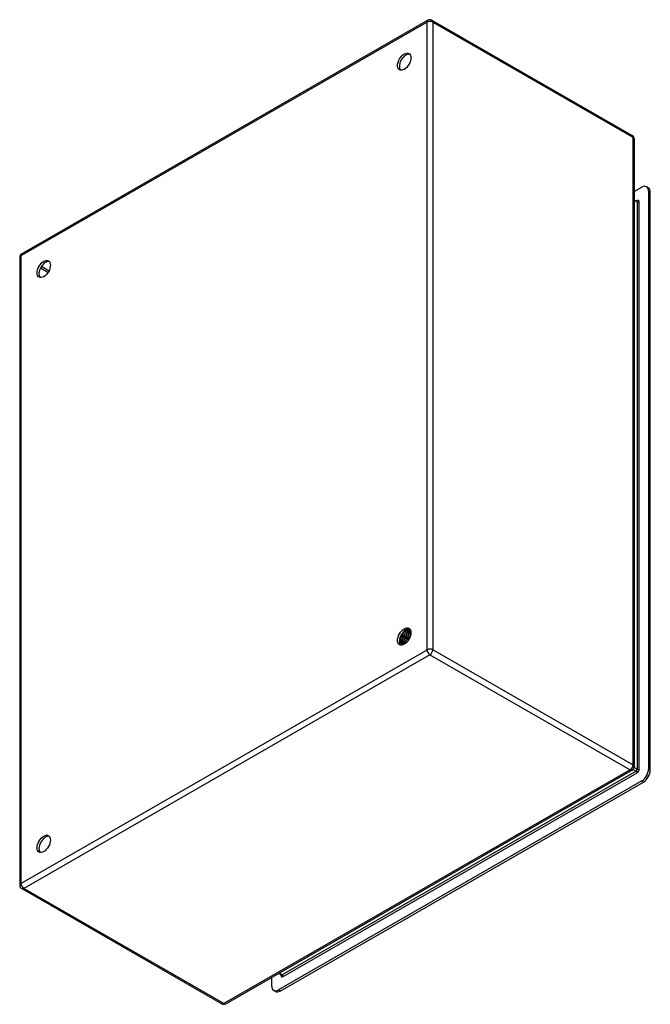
# Model space of a CAD drawing. Header units: inches. Extents: x 71.3 to 84.3, y 23.1 to 43.5.
import ezdxf

# ---------------------------------------------------------------- set-up
doc = ezdxf.new("R2010")
doc.units = ezdxf.units.IN
doc.header["$MEASUREMENT"] = 0
doc.layers.add('Visible Edges(ANSI)', color=7, linetype='Continuous', lineweight=25)
doc.layers.add('Visible Tangent Edges(ANSI)', color=7, linetype='Continuous', lineweight=25)

msp = doc.modelspace()

# ---------------------------------------------------------------- linework, layer by layer
at = {"layer": 'Visible Edges(ANSI)'}
for p, q in [((79.716, 43.442), (71.35, 38.624)), ((79.8, 43.442), (83.924, 41.067)), ((83.966, 40.994), (83.966, 28.051)), ((84.256, 39.986), (84.219, 40.008)), ((83.966, 39.909), (84.121, 39.998)), ((84.26, 39.917), (84.26, 27.995)), ((84.297, 27.974), (84.297, 39.896)), ((83.966, 39.741), (84.018, 39.711)), ((71.308, 38.551), (71.308, 25.608)), ((79.276, 30.868), (79.278, 30.867)), ((79.319, 30.864), (79.316, 30.865)), ((79.161, 30.661), (79.145, 30.651)), ((79.172, 30.731), (79.169, 30.733)), ((79.185, 30.759), (79.188, 30.758)), ((79.209, 30.715), (79.206, 30.717)), ((79.222, 30.744), (79.225, 30.742)), ((79.247, 30.7), (79.244, 30.701)), ((79.25, 30.86), (79.249, 30.86)), ((79.251, 30.843), (79.251, 30.825)), ((79.259, 30.728), (79.262, 30.727)), ((79.284, 30.684), (79.281, 30.685)), ((79.284, 30.844), (79.282, 30.845)), ((79.286, 30.823), (79.286, 30.805)), ((79.296, 30.713), (79.299, 30.712)), ((79.309, 30.852), (79.312, 30.85)), ((79.318, 30.828), (79.316, 30.829)), ((79.321, 30.669), (79.319, 30.669)), ((79.321, 30.803), (79.321, 30.785)), ((79.333, 30.697), (79.336, 30.696)), ((79.343, 30.835), (79.345, 30.834)), ((79.353, 30.812), (79.35, 30.813)), ((79.353, 30.844), (79.351, 30.845)), ((79.355, 30.783), (79.355, 30.765)), ((79.144, 30.618), (79.141, 30.62)), ((79.146, 30.604), (79.143, 30.606)), ((79.161, 30.625), (79.164, 30.624)), ((79.181, 30.584), (79.178, 30.586)), ((79.195, 30.64), (79.179, 30.631)), ((79.182, 30.599), (79.179, 30.6)), ((79.199, 30.607), (79.202, 30.605)), ((79.23, 30.62), (79.214, 30.611)), ((79.22, 30.579), (79.217, 30.581)), ((79.237, 30.588), (79.24, 30.587)), ((79.249, 30.588), (79.246, 30.589)), ((79.263, 30.599), (79.249, 30.591)), ((79.261, 30.598), (79.261, 30.598)), ((83.924, 27.978), (75.557, 23.16)), ((84.121, 27.754), (76.637, 23.445)), ((76.675, 23.423), (84.158, 27.733)), ((71.35, 25.535), (75.473, 23.16)), ((76.646, 23.787), (76.696, 23.758)), ((76.498, 23.526), (76.498, 23.702)), ((76.577, 23.414), (76.539, 23.435))]:
    msp.add_line(p, q, dxfattribs=at)
at = {"layer": 'Visible Edges(ANSI)', "flags": 128}
for points in [[(84.023, 39.71), (84.021, 39.71), (84.018, 39.711)], [(79.256, 30.865), (79.257, 30.865), (79.258, 30.865), (79.258, 30.866), (79.259, 30.866), (79.26, 30.866), (79.261, 30.866), (79.262, 30.866), (79.263, 30.866), (79.263, 30.866), (79.264, 30.866), (79.265, 30.867), (79.266, 30.867), (79.267, 30.867), (79.268, 30.867), (79.268, 30.867), (79.269, 30.867), (79.27, 30.867), (79.271, 30.868), (79.272, 30.868), (79.272, 30.868), (79.273, 30.868), (79.274, 30.868), (79.275, 30.868), (79.276, 30.868)], [(79.273, 30.875), (79.273, 30.875), (79.273, 30.875), (79.273, 30.874), (79.273, 30.874), (79.274, 30.874), (79.274, 30.873), (79.274, 30.873), (79.274, 30.873), (79.274, 30.873), (79.274, 30.872), (79.274, 30.872), (79.274, 30.872), (79.275, 30.871), (79.275, 30.871), (79.275, 30.871), (79.275, 30.871), (79.275, 30.87), (79.275, 30.87), (79.275, 30.87), (79.275, 30.87), (79.275, 30.869), (79.276, 30.869), (79.276, 30.869), (79.276, 30.868)], [(79.278, 30.867), (79.278, 30.867), (79.278, 30.868), (79.278, 30.868), (79.278, 30.869), (79.278, 30.869), (79.278, 30.869), (79.277, 30.87), (79.277, 30.87), (79.277, 30.87), (79.277, 30.871), (79.277, 30.871), (79.277, 30.872), (79.276, 30.872), (79.276, 30.872), (79.276, 30.873), (79.276, 30.873), (79.276, 30.873), (79.276, 30.874), (79.275, 30.874), (79.275, 30.874), (79.275, 30.875), (79.275, 30.875), (79.275, 30.876), (79.275, 30.876)], [(79.278, 30.867), (79.278, 30.866), (79.278, 30.865), (79.278, 30.864), (79.278, 30.864), (79.278, 30.863), (79.278, 30.862), (79.278, 30.861), (79.278, 30.86), (79.278, 30.859), (79.278, 30.858), (79.278, 30.858), (79.278, 30.857), (79.278, 30.856), (79.278, 30.855), (79.278, 30.854), (79.278, 30.853), (79.278, 30.852), (79.278, 30.851), (79.278, 30.851), (79.278, 30.85), (79.278, 30.849), (79.278, 30.848), (79.278, 30.847), (79.278, 30.846)], [(79.312, 30.85), (79.311, 30.852), (79.31, 30.854), (79.31, 30.855), (79.309, 30.857), (79.308, 30.858), (79.307, 30.86), (79.306, 30.861), (79.305, 30.863), (79.304, 30.864), (79.303, 30.866), (79.302, 30.867), (79.301, 30.868), (79.3, 30.87), (79.299, 30.871), (79.298, 30.872), (79.297, 30.873), (79.296, 30.874), (79.295, 30.875), (79.294, 30.877), (79.292, 30.878), (79.291, 30.879), (79.29, 30.88), (79.289, 30.881), (79.287, 30.881)], [(79.287, 30.881), (79.288, 30.88), (79.289, 30.879), (79.29, 30.879), (79.292, 30.878), (79.293, 30.877), (79.294, 30.875), (79.295, 30.874), (79.296, 30.873), (79.297, 30.872), (79.298, 30.871), (79.299, 30.87), (79.3, 30.869), (79.301, 30.867), (79.302, 30.866), (79.302, 30.865), (79.303, 30.863), (79.304, 30.862), (79.305, 30.861), (79.306, 30.859), (79.306, 30.858), (79.307, 30.856), (79.308, 30.855), (79.309, 30.853), (79.309, 30.852)], [(79.298, 30.872), (79.301, 30.871), (79.303, 30.871), (79.305, 30.87), (79.308, 30.869), (79.31, 30.868), (79.312, 30.867), (79.314, 30.866), (79.316, 30.865), (79.318, 30.864), (79.32, 30.862), (79.322, 30.861), (79.324, 30.859), (79.326, 30.858), (79.328, 30.856), (79.33, 30.854), (79.331, 30.852), (79.333, 30.85), (79.334, 30.848), (79.336, 30.846), (79.337, 30.844), (79.339, 30.842), (79.34, 30.84), (79.341, 30.837), (79.343, 30.835)], [(79.345, 30.834), (79.344, 30.835), (79.344, 30.837), (79.343, 30.838), (79.342, 30.84), (79.341, 30.841), (79.34, 30.843), (79.339, 30.844), (79.338, 30.846), (79.337, 30.847), (79.336, 30.849), (79.335, 30.85), (79.334, 30.851), (79.333, 30.852), (79.331, 30.854), (79.33, 30.855), (79.329, 30.856), (79.328, 30.857), (79.327, 30.858), (79.325, 30.859), (79.324, 30.86), (79.323, 30.861), (79.321, 30.862), (79.32, 30.863), (79.319, 30.864)], [(79.206, 30.717), (79.203, 30.713), (79.2, 30.708), (79.197, 30.704), (79.194, 30.701), (79.191, 30.697), (79.188, 30.693), (79.185, 30.689), (79.182, 30.686), (79.179, 30.682), (79.175, 30.679), (79.172, 30.676), (79.169, 30.673), (79.165, 30.67), (79.162, 30.667), (79.159, 30.664), (79.155, 30.662), (79.152, 30.659), (79.148, 30.657), (79.145, 30.655), (79.141, 30.653), (79.138, 30.651), (79.135, 30.649), (79.131, 30.647), (79.128, 30.646)], [(79.128, 30.643), (79.131, 30.645), (79.135, 30.646), (79.138, 30.648), (79.142, 30.65), (79.145, 30.652), (79.149, 30.654), (79.152, 30.656), (79.156, 30.659), (79.16, 30.661), (79.163, 30.664), (79.167, 30.667), (79.17, 30.67), (79.174, 30.673), (79.177, 30.676), (79.181, 30.68), (79.184, 30.683), (79.187, 30.687), (79.191, 30.691), (79.194, 30.695), (79.197, 30.699), (79.2, 30.703), (79.203, 30.707), (79.206, 30.711), (79.209, 30.715)], [(79.134, 30.686), (79.136, 30.687), (79.138, 30.689), (79.14, 30.69), (79.142, 30.692), (79.144, 30.693), (79.146, 30.695), (79.148, 30.697), (79.15, 30.699), (79.152, 30.7), (79.154, 30.702), (79.156, 30.704), (79.157, 30.706), (79.159, 30.708), (79.161, 30.71), (79.163, 30.712), (79.165, 30.714), (79.167, 30.716), (79.168, 30.718), (79.17, 30.721), (79.172, 30.723), (79.174, 30.725), (79.175, 30.728), (79.177, 30.73), (79.179, 30.732)], [(79.135, 30.69), (79.137, 30.691), (79.138, 30.693), (79.14, 30.694), (79.142, 30.696), (79.143, 30.697), (79.145, 30.699), (79.146, 30.7), (79.148, 30.702), (79.149, 30.704), (79.151, 30.705), (79.153, 30.707), (79.154, 30.709), (79.156, 30.711), (79.157, 30.712), (79.159, 30.714), (79.16, 30.716), (79.162, 30.718), (79.163, 30.72), (79.165, 30.722), (79.166, 30.723), (79.167, 30.725), (79.169, 30.727), (79.17, 30.729), (79.172, 30.731)], [(79.169, 30.733), (79.167, 30.731), (79.166, 30.729), (79.165, 30.727), (79.164, 30.726), (79.162, 30.724), (79.161, 30.722), (79.16, 30.721), (79.158, 30.719), (79.157, 30.717), (79.156, 30.716), (79.155, 30.714), (79.153, 30.713), (79.152, 30.711), (79.151, 30.71), (79.149, 30.708), (79.148, 30.707), (79.146, 30.705), (79.145, 30.704), (79.144, 30.702), (79.142, 30.701), (79.141, 30.699), (79.139, 30.698), (79.138, 30.697), (79.137, 30.695)], [(79.169, 30.733), (79.168, 30.733), (79.167, 30.733), (79.167, 30.734), (79.166, 30.734), (79.165, 30.734), (79.165, 30.735), (79.164, 30.735), (79.164, 30.735), (79.163, 30.736), (79.162, 30.736), (79.162, 30.737), (79.161, 30.737), (79.161, 30.737), (79.16, 30.738), (79.159, 30.738), (79.159, 30.738), (79.158, 30.739), (79.157, 30.739), (79.157, 30.739), (79.156, 30.74), (79.156, 30.74), (79.155, 30.741), (79.154, 30.741), (79.154, 30.741)], [(79.321, 30.669), (79.314, 30.673), (79.307, 30.676), (79.3, 30.679), (79.293, 30.682), (79.287, 30.685), (79.28, 30.688), (79.273, 30.691), (79.266, 30.694), (79.259, 30.697), (79.252, 30.7), (79.245, 30.703), (79.238, 30.706), (79.231, 30.709), (79.224, 30.712), (79.217, 30.715), (79.21, 30.718), (79.203, 30.722), (79.196, 30.725), (79.189, 30.728), (79.182, 30.731), (79.176, 30.734), (79.169, 30.737), (79.162, 30.74), (79.155, 30.743)], [(79.161, 30.661), (79.163, 30.662), (79.165, 30.664), (79.168, 30.665), (79.17, 30.667), (79.173, 30.669), (79.175, 30.671), (79.178, 30.672), (79.18, 30.674), (79.182, 30.677), (79.185, 30.679), (79.187, 30.681), (79.19, 30.683), (79.192, 30.686), (79.194, 30.688), (79.197, 30.691), (79.199, 30.693), (79.201, 30.696), (79.203, 30.699), (79.205, 30.701), (79.208, 30.704), (79.21, 30.707), (79.212, 30.71), (79.214, 30.713), (79.216, 30.716)], [(79.244, 30.701), (79.241, 30.696), (79.238, 30.692), (79.235, 30.688), (79.232, 30.683), (79.228, 30.679), (79.225, 30.675), (79.222, 30.671), (79.218, 30.667), (79.215, 30.664), (79.211, 30.66), (79.208, 30.657), (79.204, 30.653), (79.201, 30.65), (79.197, 30.647), (79.194, 30.644), (79.19, 30.642), (79.186, 30.639), (79.183, 30.637), (79.179, 30.634), (79.175, 30.632), (79.172, 30.63), (79.168, 30.628), (79.164, 30.627), (79.161, 30.625)], [(79.164, 30.624), (79.168, 30.625), (79.171, 30.627), (79.175, 30.629), (79.178, 30.631), (79.182, 30.633), (79.186, 30.635), (79.189, 30.638), (79.193, 30.64), (79.197, 30.643), (79.2, 30.646), (79.204, 30.649), (79.207, 30.652), (79.211, 30.655), (79.214, 30.659), (79.218, 30.662), (79.221, 30.666), (79.225, 30.67), (79.228, 30.674), (79.231, 30.678), (79.235, 30.682), (79.238, 30.686), (79.241, 30.691), (79.244, 30.695), (79.247, 30.7)], [(79.168, 30.769), (79.169, 30.769), (79.17, 30.768), (79.17, 30.768), (79.171, 30.767), (79.172, 30.767), (79.172, 30.766), (79.173, 30.766), (79.174, 30.766), (79.174, 30.765), (79.175, 30.765), (79.176, 30.764), (79.176, 30.764), (79.177, 30.764), (79.178, 30.763), (79.179, 30.763), (79.179, 30.762), (79.18, 30.762), (79.181, 30.762), (79.181, 30.761), (79.182, 30.761), (79.183, 30.76), (79.183, 30.76), (79.184, 30.76), (79.185, 30.759)], [(79.179, 30.732), (79.178, 30.732), (79.178, 30.732), (79.178, 30.732), (79.178, 30.732), (79.177, 30.732), (79.177, 30.732), (79.177, 30.732), (79.176, 30.732), (79.176, 30.732), (79.176, 30.732), (79.175, 30.732), (79.175, 30.732), (79.175, 30.732), (79.175, 30.732), (79.174, 30.732), (79.174, 30.732), (79.174, 30.732), (79.173, 30.732), (79.173, 30.732), (79.173, 30.731), (79.172, 30.731), (79.172, 30.731), (79.172, 30.731), (79.172, 30.731)], [(79.206, 30.717), (79.205, 30.717), (79.204, 30.718), (79.203, 30.719), (79.202, 30.719), (79.2, 30.72), (79.199, 30.721), (79.198, 30.721), (79.197, 30.722), (79.196, 30.722), (79.195, 30.723), (79.194, 30.724), (79.192, 30.724), (79.191, 30.725), (79.19, 30.726), (79.189, 30.726), (79.188, 30.727), (79.187, 30.728), (79.186, 30.728), (79.184, 30.729), (79.183, 30.73), (79.182, 30.73), (79.181, 30.731), (79.18, 30.732), (79.179, 30.732)], [(79.209, 30.825), (79.208, 30.822), (79.208, 30.819), (79.207, 30.816), (79.206, 30.814), (79.205, 30.811), (79.205, 30.808), (79.204, 30.805), (79.203, 30.802), (79.202, 30.8), (79.201, 30.797), (79.2, 30.794), (79.199, 30.791), (79.198, 30.789), (79.197, 30.786), (79.196, 30.783), (79.195, 30.781), (79.194, 30.778), (79.193, 30.775), (79.191, 30.772), (79.19, 30.77), (79.189, 30.767), (79.187, 30.764), (79.186, 30.762), (79.185, 30.759)], [(79.188, 30.758), (79.189, 30.761), (79.191, 30.764), (79.192, 30.766), (79.193, 30.769), (79.195, 30.772), (79.196, 30.775), (79.197, 30.778), (79.199, 30.781), (79.2, 30.784), (79.201, 30.787), (79.202, 30.79), (79.203, 30.793), (79.204, 30.796), (79.205, 30.799), (79.206, 30.802), (79.207, 30.805), (79.208, 30.808), (79.209, 30.811), (79.21, 30.814), (79.21, 30.817), (79.211, 30.82), (79.212, 30.823), (79.212, 30.826), (79.213, 30.829)], [(79.188, 30.758), (79.188, 30.758), (79.188, 30.758), (79.189, 30.758), (79.189, 30.758), (79.189, 30.758), (79.189, 30.758), (79.19, 30.758), (79.19, 30.758), (79.19, 30.758), (79.191, 30.759), (79.191, 30.759), (79.191, 30.759), (79.191, 30.759), (79.192, 30.759), (79.192, 30.759), (79.192, 30.759), (79.193, 30.759), (79.193, 30.759), (79.193, 30.759), (79.193, 30.759), (79.194, 30.759), (79.194, 30.759), (79.194, 30.759), (79.194, 30.759)], [(79.194, 30.759), (79.196, 30.762), (79.197, 30.765), (79.199, 30.768), (79.2, 30.771), (79.201, 30.774), (79.202, 30.777), (79.204, 30.78), (79.205, 30.783), (79.206, 30.786), (79.207, 30.789), (79.208, 30.792), (79.209, 30.795), (79.21, 30.799), (79.21, 30.802), (79.211, 30.805), (79.212, 30.808), (79.212, 30.811), (79.213, 30.814), (79.214, 30.817), (79.214, 30.82), (79.215, 30.823), (79.215, 30.826), (79.215, 30.829), (79.216, 30.832)], [(79.194, 30.759), (79.196, 30.759), (79.197, 30.758), (79.198, 30.757), (79.199, 30.757), (79.2, 30.756), (79.201, 30.755), (79.202, 30.755), (79.204, 30.754), (79.205, 30.753), (79.206, 30.753), (79.207, 30.752), (79.208, 30.751), (79.209, 30.751), (79.21, 30.75), (79.212, 30.749), (79.213, 30.749), (79.214, 30.748), (79.215, 30.748), (79.216, 30.747), (79.217, 30.746), (79.218, 30.746), (79.22, 30.745), (79.221, 30.744), (79.222, 30.744)], [(79.195, 30.641), (79.198, 30.642), (79.201, 30.644), (79.203, 30.645), (79.206, 30.647), (79.208, 30.649), (79.211, 30.651), (79.213, 30.653), (79.216, 30.655), (79.218, 30.657), (79.221, 30.66), (79.223, 30.662), (79.226, 30.665), (79.228, 30.667), (79.231, 30.67), (79.233, 30.673), (79.235, 30.675), (79.238, 30.678), (79.24, 30.681), (79.242, 30.684), (79.245, 30.687), (79.247, 30.69), (79.249, 30.693), (79.251, 30.696), (79.253, 30.699)], [(79.281, 30.685), (79.278, 30.681), (79.275, 30.676), (79.272, 30.672), (79.269, 30.667), (79.266, 30.663), (79.263, 30.659), (79.26, 30.655), (79.256, 30.651), (79.253, 30.647), (79.249, 30.644), (79.246, 30.64), (79.242, 30.637), (79.239, 30.633), (79.235, 30.63), (79.232, 30.627), (79.228, 30.624), (79.225, 30.621), (79.221, 30.619), (79.217, 30.616), (79.214, 30.614), (79.21, 30.612), (79.206, 30.61), (79.203, 30.608), (79.199, 30.607)], [(79.202, 30.605), (79.206, 30.607), (79.209, 30.609), (79.213, 30.611), (79.217, 30.613), (79.22, 30.615), (79.224, 30.617), (79.228, 30.62), (79.231, 30.623), (79.235, 30.626), (79.238, 30.629), (79.242, 30.632), (79.246, 30.635), (79.249, 30.639), (79.253, 30.642), (79.256, 30.646), (79.259, 30.65), (79.263, 30.654), (79.266, 30.658), (79.269, 30.662), (79.272, 30.666), (79.275, 30.67), (79.278, 30.675), (79.281, 30.679), (79.284, 30.684)], [(79.216, 30.716), (79.216, 30.716), (79.215, 30.716), (79.215, 30.716), (79.215, 30.716), (79.215, 30.716), (79.214, 30.716), (79.214, 30.716), (79.214, 30.716), (79.213, 30.716), (79.213, 30.716), (79.213, 30.716), (79.213, 30.716), (79.212, 30.716), (79.212, 30.716), (79.212, 30.716), (79.211, 30.716), (79.211, 30.716), (79.211, 30.716), (79.211, 30.716), (79.21, 30.716), (79.21, 30.715), (79.21, 30.715), (79.209, 30.715), (79.209, 30.715)], [(79.244, 30.701), (79.243, 30.702), (79.241, 30.702), (79.24, 30.703), (79.239, 30.703), (79.238, 30.704), (79.237, 30.705), (79.236, 30.705), (79.234, 30.706), (79.233, 30.706), (79.232, 30.707), (79.231, 30.708), (79.23, 30.708), (79.229, 30.709), (79.227, 30.71), (79.226, 30.71), (79.225, 30.711), (79.224, 30.711), (79.223, 30.712), (79.222, 30.713), (79.22, 30.713), (79.219, 30.714), (79.218, 30.715), (79.217, 30.715), (79.216, 30.716)], [(79.247, 30.859), (79.248, 30.855), (79.248, 30.851), (79.248, 30.846), (79.248, 30.841), (79.248, 30.837), (79.248, 30.832), (79.247, 30.827), (79.247, 30.822), (79.246, 30.818), (79.245, 30.813), (79.244, 30.808), (79.243, 30.803), (79.242, 30.798), (79.241, 30.793), (79.239, 30.788), (79.238, 30.783), (79.236, 30.778), (79.235, 30.773), (79.233, 30.768), (79.231, 30.763), (79.229, 30.758), (79.227, 30.753), (79.224, 30.748), (79.222, 30.744)], [(79.225, 30.742), (79.227, 30.747), (79.23, 30.752), (79.232, 30.757), (79.234, 30.762), (79.236, 30.767), (79.238, 30.772), (79.239, 30.777), (79.241, 30.782), (79.243, 30.788), (79.244, 30.793), (79.245, 30.798), (79.246, 30.803), (79.247, 30.808), (79.248, 30.813), (79.249, 30.818), (79.25, 30.823), (79.25, 30.828), (79.251, 30.832), (79.251, 30.837), (79.251, 30.842), (79.251, 30.847), (79.251, 30.851), (79.251, 30.856), (79.25, 30.86)], [(79.225, 30.742), (79.225, 30.742), (79.225, 30.743), (79.226, 30.743), (79.226, 30.743), (79.226, 30.743), (79.226, 30.743), (79.227, 30.743), (79.227, 30.743), (79.227, 30.743), (79.228, 30.743), (79.228, 30.743), (79.228, 30.743), (79.228, 30.743), (79.229, 30.743), (79.229, 30.743), (79.229, 30.743), (79.229, 30.743), (79.23, 30.743), (79.23, 30.743), (79.23, 30.743), (79.23, 30.743), (79.231, 30.743), (79.231, 30.743), (79.231, 30.743)], [(79.23, 30.62), (79.233, 30.622), (79.236, 30.624), (79.238, 30.626), (79.241, 30.627), (79.244, 30.629), (79.246, 30.632), (79.249, 30.634), (79.252, 30.636), (79.254, 30.638), (79.257, 30.641), (79.259, 30.643), (79.262, 30.646), (79.265, 30.649), (79.267, 30.652), (79.27, 30.654), (79.272, 30.657), (79.274, 30.66), (79.277, 30.663), (79.279, 30.667), (79.281, 30.67), (79.284, 30.673), (79.286, 30.676), (79.288, 30.68), (79.29, 30.683)], [(79.231, 30.743), (79.233, 30.747), (79.234, 30.75), (79.236, 30.753), (79.237, 30.757), (79.238, 30.76), (79.24, 30.764), (79.241, 30.767), (79.242, 30.771), (79.243, 30.774), (79.244, 30.778), (79.245, 30.781), (79.246, 30.784), (79.247, 30.788), (79.247, 30.791), (79.248, 30.795), (79.249, 30.798), (79.249, 30.802), (79.25, 30.805), (79.25, 30.808), (79.25, 30.812), (79.251, 30.815), (79.251, 30.818), (79.251, 30.822), (79.251, 30.825)], [(79.231, 30.743), (79.232, 30.743), (79.233, 30.742), (79.235, 30.741), (79.236, 30.741), (79.237, 30.74), (79.238, 30.739), (79.239, 30.739), (79.24, 30.738), (79.242, 30.737), (79.243, 30.737), (79.244, 30.736), (79.245, 30.736), (79.246, 30.735), (79.247, 30.734), (79.248, 30.734), (79.25, 30.733), (79.251, 30.733), (79.252, 30.732), (79.253, 30.731), (79.254, 30.731), (79.255, 30.73), (79.257, 30.729), (79.258, 30.729), (79.259, 30.728)], [(79.319, 30.669), (79.316, 30.665), (79.313, 30.66), (79.31, 30.656), (79.307, 30.651), (79.304, 30.647), (79.301, 30.643), (79.298, 30.639), (79.294, 30.635), (79.291, 30.631), (79.288, 30.627), (79.284, 30.623), (79.281, 30.62), (79.277, 30.616), (79.274, 30.613), (79.27, 30.61), (79.266, 30.607), (79.263, 30.604), (79.259, 30.601), (79.255, 30.599), (79.252, 30.596), (79.248, 30.594), (79.244, 30.592), (79.241, 30.59), (79.237, 30.588)], [(79.253, 30.699), (79.253, 30.699), (79.252, 30.699), (79.252, 30.7), (79.252, 30.7), (79.252, 30.7), (79.251, 30.7), (79.251, 30.7), (79.251, 30.7), (79.251, 30.7), (79.25, 30.7), (79.25, 30.7), (79.25, 30.7), (79.25, 30.7), (79.249, 30.7), (79.249, 30.7), (79.249, 30.7), (79.249, 30.7), (79.248, 30.7), (79.248, 30.7), (79.248, 30.7), (79.248, 30.7), (79.247, 30.7), (79.247, 30.7), (79.247, 30.7)], [(79.279, 30.845), (79.278, 30.845), (79.276, 30.846), (79.275, 30.847), (79.274, 30.847), (79.273, 30.848), (79.272, 30.849), (79.27, 30.849), (79.269, 30.85), (79.268, 30.85), (79.267, 30.851), (79.266, 30.852), (79.264, 30.852), (79.263, 30.853), (79.262, 30.853), (79.261, 30.854), (79.26, 30.855), (79.258, 30.855), (79.257, 30.856), (79.256, 30.856), (79.255, 30.857), (79.254, 30.858), (79.253, 30.858), (79.251, 30.859), (79.25, 30.86)], [(79.282, 30.845), (79.28, 30.845), (79.279, 30.845), (79.278, 30.845), (79.276, 30.844), (79.275, 30.844), (79.274, 30.844), (79.273, 30.844), (79.271, 30.844), (79.27, 30.843), (79.269, 30.843), (79.268, 30.843), (79.266, 30.843), (79.265, 30.842), (79.264, 30.842), (79.262, 30.842), (79.261, 30.842), (79.26, 30.842), (79.259, 30.841), (79.257, 30.841), (79.256, 30.841), (79.255, 30.841), (79.254, 30.841), (79.252, 30.84), (79.251, 30.84)], [(79.281, 30.685), (79.28, 30.686), (79.279, 30.686), (79.278, 30.687), (79.276, 30.688), (79.275, 30.688), (79.274, 30.689), (79.273, 30.689), (79.272, 30.69), (79.271, 30.69), (79.269, 30.691), (79.268, 30.692), (79.267, 30.692), (79.266, 30.693), (79.265, 30.693), (79.264, 30.694), (79.262, 30.695), (79.261, 30.695), (79.26, 30.696), (79.259, 30.696), (79.258, 30.697), (79.257, 30.698), (79.255, 30.698), (79.254, 30.699), (79.253, 30.699)], [(79.282, 30.845), (79.282, 30.841), (79.283, 30.837), (79.283, 30.832), (79.283, 30.828), (79.283, 30.823), (79.283, 30.818), (79.283, 30.813), (79.282, 30.809), (79.282, 30.804), (79.281, 30.799), (79.28, 30.794), (79.279, 30.789), (79.278, 30.784), (79.277, 30.779), (79.276, 30.774), (79.274, 30.768), (79.273, 30.763), (79.271, 30.758), (79.269, 30.753), (79.268, 30.748), (79.266, 30.743), (79.263, 30.738), (79.261, 30.733), (79.259, 30.728)], [(79.262, 30.727), (79.264, 30.732), (79.266, 30.737), (79.269, 30.742), (79.271, 30.747), (79.272, 30.752), (79.274, 30.757), (79.276, 30.762), (79.277, 30.767), (79.279, 30.772), (79.28, 30.777), (79.281, 30.782), (79.282, 30.787), (79.283, 30.792), (79.284, 30.797), (79.285, 30.802), (79.285, 30.807), (79.285, 30.812), (79.286, 30.817), (79.286, 30.822), (79.286, 30.826), (79.286, 30.831), (79.285, 30.835), (79.285, 30.84), (79.284, 30.844)], [(79.262, 30.727), (79.262, 30.727), (79.262, 30.727), (79.263, 30.727), (79.263, 30.727), (79.263, 30.727), (79.263, 30.727), (79.264, 30.727), (79.264, 30.727), (79.264, 30.727), (79.264, 30.727), (79.265, 30.727), (79.265, 30.727), (79.265, 30.727), (79.265, 30.727), (79.266, 30.727), (79.266, 30.727), (79.266, 30.727), (79.266, 30.727), (79.267, 30.727), (79.267, 30.727), (79.267, 30.727), (79.267, 30.727), (79.268, 30.727), (79.268, 30.727)], [(79.268, 30.727), (79.269, 30.73), (79.271, 30.734), (79.272, 30.737), (79.273, 30.74), (79.274, 30.743), (79.275, 30.747), (79.277, 30.75), (79.278, 30.753), (79.279, 30.757), (79.279, 30.76), (79.28, 30.763), (79.281, 30.766), (79.282, 30.77), (79.283, 30.773), (79.283, 30.776), (79.284, 30.78), (79.284, 30.783), (79.285, 30.786), (79.285, 30.789), (79.285, 30.792), (79.286, 30.796), (79.286, 30.799), (79.286, 30.802), (79.286, 30.805)], [(79.268, 30.727), (79.269, 30.726), (79.27, 30.726), (79.271, 30.725), (79.272, 30.725), (79.274, 30.724), (79.275, 30.723), (79.276, 30.723), (79.277, 30.722), (79.278, 30.722), (79.279, 30.721), (79.281, 30.72), (79.282, 30.72), (79.283, 30.719), (79.284, 30.719), (79.285, 30.718), (79.287, 30.718), (79.288, 30.717), (79.289, 30.716), (79.29, 30.716), (79.291, 30.715), (79.292, 30.715), (79.294, 30.714), (79.295, 30.713), (79.296, 30.713)], [(79.278, 30.846), (79.279, 30.846), (79.281, 30.847), (79.282, 30.847), (79.283, 30.847), (79.285, 30.847), (79.286, 30.848), (79.287, 30.848), (79.289, 30.848), (79.29, 30.848), (79.291, 30.848), (79.292, 30.849), (79.294, 30.849), (79.295, 30.849), (79.296, 30.849), (79.298, 30.85), (79.299, 30.85), (79.3, 30.85), (79.301, 30.85), (79.303, 30.851), (79.304, 30.851), (79.305, 30.851), (79.307, 30.851), (79.308, 30.852), (79.309, 30.852)], [(79.29, 30.683), (79.29, 30.683), (79.29, 30.683), (79.289, 30.683), (79.289, 30.683), (79.289, 30.683), (79.289, 30.683), (79.288, 30.683), (79.288, 30.683), (79.288, 30.683), (79.288, 30.684), (79.287, 30.684), (79.287, 30.684), (79.287, 30.684), (79.287, 30.684), (79.286, 30.684), (79.286, 30.684), (79.286, 30.684), (79.286, 30.684), (79.285, 30.684), (79.285, 30.684), (79.285, 30.684), (79.285, 30.684), (79.284, 30.684), (79.284, 30.684)], [(79.311, 30.828), (79.31, 30.829), (79.309, 30.829), (79.308, 30.83), (79.306, 30.831), (79.305, 30.831), (79.304, 30.832), (79.303, 30.832), (79.302, 30.833), (79.301, 30.833), (79.3, 30.834), (79.299, 30.835), (79.298, 30.835), (79.297, 30.836), (79.296, 30.836), (79.294, 30.837), (79.293, 30.837), (79.292, 30.838), (79.291, 30.838), (79.29, 30.839), (79.289, 30.84), (79.288, 30.84), (79.287, 30.841), (79.286, 30.841), (79.285, 30.842)], [(79.316, 30.829), (79.314, 30.829), (79.313, 30.829), (79.312, 30.829), (79.311, 30.828), (79.31, 30.828), (79.308, 30.828), (79.307, 30.828), (79.306, 30.827), (79.305, 30.827), (79.303, 30.827), (79.302, 30.827), (79.301, 30.826), (79.3, 30.826), (79.298, 30.826), (79.297, 30.826), (79.296, 30.826), (79.295, 30.825), (79.293, 30.825), (79.292, 30.825), (79.291, 30.825), (79.29, 30.824), (79.288, 30.824), (79.287, 30.824), (79.286, 30.824)], [(79.319, 30.669), (79.317, 30.67), (79.316, 30.671), (79.315, 30.671), (79.314, 30.672), (79.313, 30.672), (79.311, 30.673), (79.31, 30.673), (79.309, 30.674), (79.308, 30.675), (79.307, 30.675), (79.305, 30.676), (79.304, 30.676), (79.303, 30.677), (79.302, 30.677), (79.301, 30.678), (79.3, 30.679), (79.298, 30.679), (79.297, 30.68), (79.296, 30.68), (79.295, 30.681), (79.294, 30.681), (79.292, 30.682), (79.291, 30.683), (79.29, 30.683)], [(79.316, 30.829), (79.316, 30.825), (79.317, 30.821), (79.317, 30.816), (79.318, 30.812), (79.318, 30.807), (79.318, 30.803), (79.318, 30.798), (79.317, 30.793), (79.317, 30.788), (79.316, 30.783), (79.316, 30.778), (79.315, 30.773), (79.314, 30.768), (79.313, 30.763), (79.312, 30.758), (79.311, 30.753), (79.309, 30.748), (79.308, 30.743), (79.306, 30.738), (79.304, 30.733), (79.302, 30.728), (79.3, 30.723), (79.298, 30.718), (79.296, 30.713)], [(79.299, 30.712), (79.301, 30.717), (79.303, 30.722), (79.305, 30.727), (79.307, 30.732), (79.309, 30.737), (79.311, 30.742), (79.312, 30.747), (79.313, 30.752), (79.315, 30.757), (79.316, 30.762), (79.317, 30.767), (79.318, 30.772), (79.319, 30.777), (79.319, 30.782), (79.32, 30.787), (79.32, 30.792), (79.32, 30.797), (79.321, 30.801), (79.321, 30.806), (79.32, 30.811), (79.32, 30.815), (79.32, 30.819), (79.319, 30.824), (79.318, 30.828)], [(79.299, 30.712), (79.299, 30.712), (79.299, 30.712), (79.3, 30.712), (79.3, 30.712), (79.3, 30.712), (79.3, 30.712), (79.301, 30.711), (79.301, 30.711), (79.301, 30.711), (79.301, 30.711), (79.301, 30.711), (79.302, 30.711), (79.302, 30.711), (79.302, 30.711), (79.302, 30.711), (79.303, 30.711), (79.303, 30.711), (79.303, 30.711), (79.303, 30.711), (79.303, 30.711), (79.304, 30.711), (79.304, 30.711), (79.304, 30.711), (79.304, 30.711)], [(79.304, 30.711), (79.306, 30.714), (79.307, 30.717), (79.308, 30.72), (79.309, 30.723), (79.31, 30.727), (79.311, 30.73), (79.312, 30.733), (79.313, 30.736), (79.314, 30.739), (79.315, 30.742), (79.316, 30.745), (79.316, 30.748), (79.317, 30.752), (79.318, 30.755), (79.318, 30.758), (79.319, 30.761), (79.319, 30.764), (79.32, 30.767), (79.32, 30.77), (79.32, 30.773), (79.32, 30.776), (79.32, 30.779), (79.321, 30.782), (79.321, 30.785)], [(79.304, 30.711), (79.306, 30.71), (79.307, 30.71), (79.308, 30.709), (79.309, 30.709), (79.31, 30.708), (79.311, 30.708), (79.313, 30.707), (79.314, 30.706), (79.315, 30.706), (79.316, 30.705), (79.317, 30.705), (79.319, 30.704), (79.32, 30.704), (79.321, 30.703), (79.322, 30.702), (79.323, 30.702), (79.324, 30.701), (79.326, 30.701), (79.327, 30.7), (79.328, 30.7), (79.329, 30.699), (79.33, 30.699), (79.332, 30.698), (79.333, 30.697)], [(79.312, 30.85), (79.312, 30.85), (79.312, 30.849), (79.312, 30.848), (79.312, 30.847), (79.312, 30.846), (79.312, 30.845), (79.312, 30.844), (79.312, 30.843), (79.312, 30.842), (79.312, 30.842), (79.312, 30.841), (79.312, 30.84), (79.312, 30.839), (79.312, 30.838), (79.312, 30.837), (79.312, 30.836), (79.312, 30.835), (79.312, 30.834), (79.312, 30.833), (79.312, 30.833), (79.312, 30.832), (79.312, 30.831), (79.312, 30.83), (79.312, 30.829)], [(79.312, 30.829), (79.313, 30.829), (79.314, 30.829), (79.316, 30.83), (79.317, 30.83), (79.318, 30.83), (79.319, 30.83), (79.321, 30.831), (79.322, 30.831), (79.323, 30.831), (79.325, 30.831), (79.326, 30.832), (79.327, 30.832), (79.328, 30.832), (79.33, 30.832), (79.331, 30.833), (79.332, 30.833), (79.334, 30.833), (79.335, 30.833), (79.336, 30.834), (79.337, 30.834), (79.339, 30.834), (79.34, 30.834), (79.341, 30.835), (79.343, 30.835)], [(79.343, 30.812), (79.342, 30.812), (79.341, 30.813), (79.34, 30.813), (79.339, 30.814), (79.338, 30.814), (79.337, 30.815), (79.336, 30.815), (79.335, 30.816), (79.334, 30.816), (79.333, 30.817), (79.332, 30.817), (79.331, 30.818), (79.33, 30.818), (79.329, 30.819), (79.328, 30.819), (79.327, 30.82), (79.326, 30.82), (79.325, 30.821), (79.324, 30.822), (79.323, 30.822), (79.322, 30.823), (79.321, 30.823), (79.32, 30.824), (79.319, 30.824)], [(79.35, 30.813), (79.349, 30.813), (79.347, 30.813), (79.346, 30.812), (79.345, 30.812), (79.344, 30.812), (79.342, 30.812), (79.341, 30.811), (79.34, 30.811), (79.339, 30.811), (79.338, 30.811), (79.336, 30.81), (79.335, 30.81), (79.334, 30.81), (79.333, 30.81), (79.332, 30.809), (79.33, 30.809), (79.329, 30.809), (79.328, 30.809), (79.327, 30.808), (79.325, 30.808), (79.324, 30.808), (79.323, 30.808), (79.322, 30.807), (79.321, 30.807)], [(79.333, 30.852), (79.335, 30.852), (79.336, 30.851), (79.338, 30.851), (79.339, 30.85), (79.34, 30.85), (79.342, 30.849), (79.343, 30.849), (79.345, 30.848), (79.346, 30.848), (79.347, 30.847), (79.349, 30.846), (79.35, 30.846), (79.351, 30.845), (79.352, 30.844), (79.354, 30.843), (79.355, 30.842), (79.356, 30.841), (79.357, 30.841), (79.359, 30.84), (79.36, 30.839), (79.361, 30.838), (79.362, 30.837), (79.363, 30.836), (79.364, 30.835)], [(79.35, 30.813), (79.351, 30.809), (79.351, 30.805), (79.352, 30.8), (79.352, 30.796), (79.352, 30.791), (79.353, 30.787), (79.353, 30.782), (79.352, 30.778), (79.352, 30.773), (79.352, 30.768), (79.351, 30.763), (79.351, 30.758), (79.35, 30.753), (79.349, 30.748), (79.348, 30.743), (79.347, 30.738), (79.345, 30.733), (79.344, 30.728), (79.342, 30.723), (79.341, 30.718), (79.339, 30.713), (79.337, 30.707), (79.335, 30.702), (79.333, 30.697)], [(79.336, 30.697), (79.338, 30.702), (79.34, 30.707), (79.342, 30.712), (79.344, 30.717), (79.345, 30.722), (79.347, 30.727), (79.348, 30.732), (79.35, 30.737), (79.351, 30.742), (79.352, 30.747), (79.353, 30.752), (79.353, 30.757), (79.354, 30.762), (79.355, 30.767), (79.355, 30.772), (79.355, 30.776), (79.355, 30.781), (79.355, 30.786), (79.355, 30.79), (79.355, 30.795), (79.355, 30.799), (79.354, 30.804), (79.353, 30.808), (79.353, 30.812)], [(79.345, 30.834), (79.345, 30.833), (79.345, 30.832), (79.345, 30.831), (79.345, 30.83), (79.345, 30.829), (79.345, 30.828), (79.345, 30.827), (79.345, 30.827), (79.345, 30.826), (79.345, 30.825), (79.345, 30.824), (79.345, 30.823), (79.345, 30.822), (79.345, 30.821), (79.345, 30.82), (79.345, 30.819), (79.345, 30.818), (79.345, 30.818), (79.345, 30.817), (79.345, 30.816), (79.345, 30.815), (79.345, 30.814), (79.345, 30.813), (79.345, 30.812)], [(79.351, 30.813), (79.351, 30.813), (79.352, 30.813), (79.352, 30.813), (79.353, 30.813), (79.354, 30.813), (79.354, 30.814), (79.355, 30.814), (79.356, 30.814), (79.356, 30.814), (79.357, 30.814), (79.357, 30.814), (79.358, 30.814), (79.359, 30.814), (79.359, 30.815), (79.36, 30.815), (79.361, 30.815), (79.361, 30.815), (79.362, 30.815), (79.362, 30.815), (79.363, 30.815), (79.364, 30.816), (79.364, 30.816), (79.365, 30.816), (79.366, 30.816)], [(79.364, 30.836), (79.364, 30.836), (79.363, 30.837), (79.363, 30.837), (79.362, 30.837), (79.362, 30.838), (79.361, 30.838), (79.361, 30.838), (79.361, 30.839), (79.36, 30.839), (79.36, 30.839), (79.359, 30.84), (79.359, 30.84), (79.358, 30.84), (79.358, 30.841), (79.357, 30.841), (79.357, 30.841), (79.357, 30.842), (79.356, 30.842), (79.356, 30.842), (79.355, 30.842), (79.355, 30.843), (79.354, 30.843), (79.354, 30.843), (79.353, 30.844)], [(79.353, 30.74), (79.354, 30.741), (79.354, 30.742), (79.354, 30.743), (79.354, 30.744), (79.354, 30.745), (79.354, 30.746), (79.354, 30.747), (79.355, 30.748), (79.355, 30.75), (79.355, 30.751), (79.355, 30.752), (79.355, 30.753), (79.355, 30.754), (79.355, 30.755), (79.355, 30.756), (79.355, 30.757), (79.355, 30.758), (79.355, 30.759), (79.355, 30.76), (79.355, 30.761), (79.355, 30.762), (79.355, 30.763), (79.355, 30.764), (79.355, 30.765)], [(79.365, 30.8), (79.365, 30.8), (79.364, 30.801), (79.364, 30.801), (79.363, 30.801), (79.363, 30.801), (79.362, 30.802), (79.362, 30.802), (79.361, 30.802), (79.361, 30.802), (79.36, 30.803), (79.36, 30.803), (79.359, 30.803), (79.359, 30.803), (79.358, 30.804), (79.358, 30.804), (79.357, 30.804), (79.357, 30.804), (79.356, 30.805), (79.356, 30.805), (79.356, 30.805), (79.355, 30.805), (79.355, 30.806), (79.354, 30.806), (79.354, 30.806)], [(79.365, 30.793), (79.364, 30.793), (79.364, 30.792), (79.363, 30.792), (79.363, 30.792), (79.363, 30.792), (79.362, 30.792), (79.362, 30.792), (79.361, 30.792), (79.361, 30.792), (79.361, 30.792), (79.36, 30.792), (79.36, 30.792), (79.359, 30.792), (79.359, 30.791), (79.359, 30.791), (79.358, 30.791), (79.358, 30.791), (79.358, 30.791), (79.357, 30.791), (79.357, 30.791), (79.356, 30.791), (79.356, 30.791), (79.356, 30.791), (79.355, 30.791)], [(79.141, 30.62), (79.14, 30.62), (79.14, 30.62), (79.139, 30.62), (79.139, 30.62), (79.138, 30.62), (79.137, 30.62), (79.137, 30.62), (79.136, 30.62), (79.136, 30.62), (79.135, 30.62), (79.135, 30.62), (79.134, 30.619), (79.134, 30.619), (79.133, 30.619), (79.132, 30.619), (79.132, 30.619), (79.131, 30.62), (79.131, 30.62), (79.13, 30.62), (79.13, 30.62), (79.129, 30.62), (79.129, 30.62), (79.128, 30.62), (79.128, 30.62)], [(79.128, 30.618), (79.128, 30.618), (79.129, 30.618), (79.13, 30.618), (79.13, 30.618), (79.131, 30.618), (79.132, 30.618), (79.132, 30.618), (79.133, 30.618), (79.134, 30.618), (79.134, 30.618), (79.135, 30.618), (79.136, 30.618), (79.136, 30.618), (79.137, 30.618), (79.138, 30.618), (79.138, 30.618), (79.139, 30.618), (79.14, 30.618), (79.14, 30.618), (79.141, 30.618), (79.142, 30.618), (79.142, 30.618), (79.143, 30.618), (79.144, 30.618)], [(79.179, 30.6), (79.176, 30.6), (79.174, 30.6), (79.171, 30.6), (79.169, 30.599), (79.166, 30.599), (79.164, 30.6), (79.162, 30.6), (79.159, 30.6), (79.157, 30.601), (79.155, 30.601), (79.153, 30.602), (79.15, 30.602), (79.148, 30.603), (79.146, 30.604), (79.144, 30.605), (79.142, 30.606), (79.14, 30.607), (79.139, 30.609), (79.137, 30.61), (79.135, 30.611), (79.134, 30.613), (79.132, 30.615), (79.13, 30.616), (79.129, 30.618)], [(79.141, 30.62), (79.14, 30.621), (79.14, 30.622), (79.14, 30.623), (79.139, 30.624), (79.139, 30.625), (79.138, 30.626), (79.138, 30.627), (79.137, 30.628), (79.137, 30.629), (79.137, 30.63), (79.136, 30.631), (79.136, 30.632), (79.135, 30.633), (79.135, 30.634), (79.134, 30.635), (79.134, 30.636), (79.134, 30.637), (79.133, 30.638), (79.133, 30.639), (79.132, 30.64), (79.132, 30.641), (79.131, 30.642), (79.131, 30.643), (79.131, 30.644)], [(79.156, 30.636), (79.155, 30.636), (79.154, 30.637), (79.154, 30.637), (79.153, 30.638), (79.152, 30.638), (79.151, 30.639), (79.15, 30.639), (79.149, 30.64), (79.149, 30.64), (79.148, 30.64), (79.147, 30.641), (79.146, 30.641), (79.145, 30.642), (79.144, 30.642), (79.143, 30.643), (79.143, 30.643), (79.142, 30.644), (79.141, 30.644), (79.14, 30.644), (79.139, 30.645), (79.138, 30.645), (79.138, 30.646), (79.137, 30.646), (79.136, 30.647)], [(79.16, 30.627), (79.159, 30.626), (79.159, 30.626), (79.158, 30.626), (79.157, 30.625), (79.157, 30.625), (79.156, 30.625), (79.155, 30.624), (79.155, 30.624), (79.154, 30.624), (79.153, 30.623), (79.153, 30.623), (79.152, 30.623), (79.151, 30.622), (79.151, 30.622), (79.15, 30.622), (79.149, 30.621), (79.149, 30.621), (79.148, 30.62), (79.147, 30.62), (79.147, 30.62), (79.146, 30.619), (79.145, 30.619), (79.145, 30.619), (79.144, 30.618)], [(79.146, 30.604), (79.147, 30.603), (79.148, 30.603), (79.15, 30.602), (79.151, 30.602), (79.153, 30.601), (79.154, 30.6), (79.155, 30.6), (79.157, 30.6), (79.158, 30.599), (79.16, 30.599), (79.161, 30.599), (79.163, 30.598), (79.164, 30.598), (79.166, 30.598), (79.167, 30.598), (79.169, 30.598), (79.17, 30.598), (79.172, 30.598), (79.174, 30.598), (79.175, 30.598), (79.177, 30.598), (79.178, 30.598), (79.18, 30.599), (79.182, 30.599)], [(79.149, 30.654), (79.149, 30.652), (79.15, 30.651), (79.15, 30.65), (79.151, 30.649), (79.151, 30.648), (79.152, 30.646), (79.152, 30.645), (79.153, 30.644), (79.153, 30.643), (79.154, 30.642), (79.154, 30.641), (79.155, 30.639), (79.155, 30.638), (79.156, 30.637), (79.156, 30.636), (79.157, 30.635), (79.157, 30.633), (79.158, 30.632), (79.158, 30.631), (79.159, 30.63), (79.159, 30.629), (79.16, 30.628), (79.16, 30.626), (79.161, 30.625)], [(79.217, 30.581), (79.214, 30.58), (79.211, 30.58), (79.209, 30.58), (79.206, 30.579), (79.203, 30.579), (79.201, 30.579), (79.198, 30.58), (79.196, 30.58), (79.193, 30.58), (79.191, 30.581), (79.189, 30.581), (79.187, 30.582), (79.184, 30.583), (79.182, 30.584), (79.18, 30.585), (79.178, 30.586), (79.176, 30.587), (79.174, 30.588), (79.172, 30.59), (79.17, 30.591), (79.169, 30.593), (79.167, 30.594), (79.165, 30.596), (79.164, 30.598)], [(79.179, 30.6), (79.178, 30.601), (79.178, 30.602), (79.177, 30.603), (79.177, 30.605), (79.176, 30.606), (79.176, 30.607), (79.176, 30.608), (79.175, 30.609), (79.175, 30.61), (79.174, 30.611), (79.174, 30.612), (79.173, 30.613), (79.173, 30.614), (79.172, 30.615), (79.172, 30.616), (79.171, 30.617), (79.171, 30.618), (79.171, 30.619), (79.17, 30.62), (79.17, 30.621), (79.169, 30.622), (79.169, 30.623), (79.168, 30.624), (79.168, 30.625)], [(79.195, 30.616), (79.194, 30.616), (79.193, 30.617), (79.192, 30.617), (79.191, 30.618), (79.19, 30.618), (79.189, 30.619), (79.188, 30.619), (79.187, 30.62), (79.186, 30.62), (79.185, 30.621), (79.185, 30.621), (79.184, 30.622), (79.183, 30.622), (79.182, 30.623), (79.181, 30.623), (79.18, 30.624), (79.179, 30.624), (79.178, 30.624), (79.177, 30.625), (79.176, 30.625), (79.175, 30.626), (79.174, 30.626), (79.173, 30.627), (79.172, 30.627)], [(79.181, 30.584), (79.182, 30.583), (79.184, 30.583), (79.185, 30.582), (79.186, 30.581), (79.188, 30.581), (79.189, 30.58), (79.191, 30.58), (79.192, 30.579), (79.194, 30.579), (79.196, 30.579), (79.197, 30.578), (79.199, 30.578), (79.2, 30.578), (79.202, 30.578), (79.204, 30.578), (79.206, 30.578), (79.207, 30.578), (79.209, 30.578), (79.211, 30.578), (79.213, 30.578), (79.214, 30.578), (79.216, 30.579), (79.218, 30.579), (79.22, 30.579)], [(79.199, 30.608), (79.198, 30.607), (79.197, 30.607), (79.196, 30.606), (79.196, 30.606), (79.195, 30.606), (79.194, 30.605), (79.194, 30.605), (79.193, 30.605), (79.192, 30.604), (79.192, 30.604), (79.191, 30.604), (79.19, 30.603), (79.19, 30.603), (79.189, 30.602), (79.188, 30.602), (79.187, 30.602), (79.187, 30.601), (79.186, 30.601), (79.185, 30.601), (79.185, 30.6), (79.184, 30.6), (79.183, 30.6), (79.183, 30.599), (79.182, 30.599)], [(79.186, 30.635), (79.187, 30.634), (79.187, 30.633), (79.188, 30.632), (79.188, 30.63), (79.189, 30.629), (79.189, 30.628), (79.19, 30.627), (79.19, 30.626), (79.191, 30.624), (79.191, 30.623), (79.192, 30.622), (79.193, 30.621), (79.193, 30.62), (79.194, 30.618), (79.194, 30.617), (79.195, 30.616), (79.195, 30.615), (79.196, 30.614), (79.196, 30.612), (79.197, 30.611), (79.197, 30.61), (79.198, 30.609), (79.198, 30.608), (79.199, 30.607)], [(79.213, 30.566), (79.212, 30.566), (79.211, 30.567), (79.211, 30.567), (79.21, 30.567), (79.209, 30.568), (79.209, 30.568), (79.208, 30.569), (79.207, 30.569), (79.207, 30.57), (79.206, 30.57), (79.206, 30.571), (79.205, 30.571), (79.204, 30.572), (79.204, 30.572), (79.203, 30.573), (79.203, 30.573), (79.202, 30.574), (79.202, 30.575), (79.201, 30.575), (79.201, 30.576), (79.2, 30.576), (79.2, 30.577), (79.199, 30.578), (79.199, 30.578)], [(79.217, 30.581), (79.216, 30.582), (79.216, 30.583), (79.215, 30.584), (79.215, 30.585), (79.214, 30.586), (79.214, 30.587), (79.213, 30.588), (79.213, 30.589), (79.212, 30.59), (79.212, 30.592), (79.211, 30.593), (79.211, 30.594), (79.21, 30.595), (79.21, 30.596), (79.209, 30.597), (79.209, 30.598), (79.208, 30.599), (79.208, 30.6), (79.207, 30.601), (79.207, 30.602), (79.207, 30.603), (79.206, 30.604), (79.206, 30.605), (79.205, 30.606)], [(79.234, 30.595), (79.233, 30.596), (79.232, 30.596), (79.231, 30.597), (79.23, 30.598), (79.229, 30.598), (79.227, 30.599), (79.226, 30.599), (79.225, 30.6), (79.224, 30.6), (79.223, 30.601), (79.222, 30.601), (79.221, 30.602), (79.22, 30.602), (79.219, 30.603), (79.218, 30.603), (79.217, 30.604), (79.216, 30.605), (79.215, 30.605), (79.214, 30.606), (79.213, 30.606), (79.212, 30.607), (79.211, 30.607), (79.21, 30.608), (79.209, 30.608)], [(79.237, 30.589), (79.236, 30.588), (79.236, 30.588), (79.235, 30.587), (79.234, 30.587), (79.233, 30.587), (79.233, 30.586), (79.232, 30.586), (79.231, 30.585), (79.231, 30.585), (79.23, 30.585), (79.229, 30.584), (79.228, 30.584), (79.228, 30.584), (79.227, 30.583), (79.226, 30.583), (79.226, 30.582), (79.225, 30.582), (79.224, 30.582), (79.223, 30.581), (79.223, 30.581), (79.222, 30.581), (79.221, 30.58), (79.221, 30.58), (79.22, 30.579)], [(79.224, 30.617), (79.224, 30.615), (79.225, 30.614), (79.225, 30.613), (79.226, 30.612), (79.226, 30.611), (79.227, 30.609), (79.228, 30.608), (79.228, 30.607), (79.229, 30.606), (79.229, 30.605), (79.23, 30.604), (79.23, 30.602), (79.231, 30.601), (79.232, 30.6), (79.232, 30.599), (79.233, 30.598), (79.233, 30.596), (79.234, 30.595), (79.234, 30.594), (79.235, 30.593), (79.236, 30.592), (79.236, 30.59), (79.237, 30.589), (79.237, 30.588)], [(79.24, 30.587), (79.242, 30.587), (79.243, 30.588), (79.244, 30.589), (79.246, 30.589), (79.247, 30.59), (79.248, 30.591), (79.25, 30.592), (79.251, 30.592), (79.252, 30.593), (79.254, 30.594), (79.255, 30.595), (79.256, 30.596), (79.258, 30.597), (79.259, 30.598), (79.26, 30.598), (79.262, 30.599), (79.263, 30.6), (79.264, 30.601), (79.266, 30.602), (79.267, 30.603), (79.268, 30.605), (79.27, 30.606), (79.271, 30.607), (79.272, 30.608)], [(79.244, 30.584), (79.244, 30.584), (79.244, 30.584), (79.244, 30.585), (79.244, 30.585), (79.244, 30.585), (79.244, 30.585), (79.244, 30.585), (79.243, 30.585), (79.243, 30.585), (79.243, 30.586), (79.243, 30.586), (79.243, 30.586), (79.243, 30.586), (79.243, 30.586), (79.243, 30.586), (79.243, 30.586), (79.243, 30.587), (79.243, 30.587), (79.243, 30.587), (79.243, 30.587), (79.243, 30.587), (79.242, 30.587), (79.242, 30.587), (79.242, 30.588)], [(76.696, 23.758), (76.698, 23.756), (76.699, 23.755)]]:
    msp.add_lwpolyline(points, dxfattribs=at)
at = {"layer": 'Visible Edges(ANSI)'}
for centre, start, end in [((79.758, 43.369), 60.064, 119.936), ((83.882, 40.994), 0, 60.064), ((71.392, 38.551), 119.936, 180), ((83.882, 28.051), 299.936, 0), ((71.392, 25.608), 180, 240.064), ((75.515, 23.233), 240.064, 299.936)]:
    msp.add_arc(centre, 0.084, start, end, dxfattribs=at)
for centre in [(79.228, 42.587), (71.803, 38.312), (79.228, 30.733), (71.803, 26.457)]:
    msp.add_ellipse(centre, major_axis=(0.097, 0.169), ratio=0.578093, dxfattribs=at)
for centre, major_axis, start_param, end_param in [((79.265, 42.566), (0.097, 0.169), 0.193014, 2.948579), ((84.121, 39.837), (0.098, 0.171), 5.495853, 7.06665), ((84.158, 39.816), (0.098, 0.171), 5.495853, 6.283185), ((71.841, 38.29), (0.097, 0.169), 0.193014, 2.948579), ((79.265, 30.711), (0.097, 0.169), 0.193014, 2.948579), ((84.121, 27.915), (-0.098, -0.171), 0.783464, 2.354261), ((84.158, 27.894), (0.098, 0.171), 3.925057, 5.495853), ((71.841, 26.436), (0.097, 0.169), 0.193014, 2.948579), ((76.637, 23.606), (-0.098, -0.171), 5.495853, 7.06665), ((76.675, 23.584), (-0.098, -0.171), 0, 0.783464)]:
    msp.add_ellipse(centre, major_axis=major_axis, ratio=0.578093, start_param=start_param, end_param=end_param, dxfattribs=at)
at = {"layer": 'Visible Tangent Edges(ANSI)'}
for p, q in [((79.699, 43.403), (71.332, 38.585)), ((79.699, 30.46), (79.699, 43.403)), ((79.817, 43.403), (83.941, 41.028)), ((79.817, 43.403), (79.817, 30.46)), ((83.941, 41.028), (83.941, 28.085)), ((84.26, 39.917), (84.297, 39.896)), ((83.966, 39.73), (84.025, 39.697)), ((84.025, 39.722), (84.012, 39.715)), ((84.025, 39.697), (84.025, 27.996)), ((84.069, 27.996), (84.069, 39.697)), ((71.332, 38.585), (71.332, 25.642)), ((71.89, 38.238), (71.733, 38.329)), ((71.755, 38.367), (71.912, 38.277)), ((71.332, 25.642), (79.699, 30.46)), ((83.941, 28.085), (79.817, 30.46)), ((79.758, 30.357), (71.392, 25.539)), ((79.758, 30.357), (83.882, 27.982)), ((84.025, 27.996), (83.964, 28.031)), ((83.882, 27.982), (75.515, 23.164)), ((84.003, 27.958), (76.711, 23.759)), ((76.733, 23.721), (84.025, 27.92)), ((83.943, 27.993), (84.003, 27.958)), ((84.297, 27.974), (84.26, 27.995)), ((84.121, 27.754), (84.158, 27.733)), ((75.515, 23.164), (71.392, 25.539)), ((76.711, 23.759), (76.655, 23.792)), ((76.689, 23.761), (76.689, 23.747)), ((76.675, 23.423), (76.637, 23.445))]:
    msp.add_line(p, q, dxfattribs=at)
for centre, major_axis, ratio, start_param, end_param in [((79.758, 43.369), (-0.0419, 0.0728), 0.578093, 0, 0.787332), ((79.758, 43.369), (0.084, 0), 0.575862, 0.785398, 2.356194), ((79.758, 43.369), (0.0419, 0.0728), 0.578093, 5.495853, 6.283185), ((83.882, 40.994), (0.0419, 0.0728), 0.578093, 5.495853, 6.283185), ((83.882, 40.994), (0.084, 0), 0.575862, 0, 0.785398), ((84.003, 39.684), (0.0155, 0.0269), 0.578093, 5.495853, 6.283185), ((84.003, 39.735), (0.0155, -0.0269), 0.578093, 0.178676, 0.787332), ((84.025, 39.671), (0.0309, 0.0537), 0.578093, 5.495853, 7.06665), ((84.047, 39.709), (-0.031, 0), 0.575862, 0.785398, 2.356194), ((71.392, 38.551), (-0.084, 0), 0.575862, 5.497787, 6.283185), ((71.392, 38.551), (-0.0419, 0.0728), 0.578093, 0, 0.787332), ((79.758, 30.425), (0.084, 0), 0.575862, 0.785398, 2.356194), ((79.758, 30.425), (0.0419, -0.0728), 0.578093, 3.928925, 5.499721), ((79.758, 30.425), (0.0419, 0.0728), 0.578093, 3.925057, 5.495853), ((83.882, 28.051), (0.0419, 0.0728), 0.578093, 3.925057, 5.495853), ((83.882, 28.051), (0.084, 0), 0.575862, 0, 0.785398), ((83.882, 28.051), (0.0419, -0.0728), 0.578093, 5.499721, 6.283185), ((84.003, 27.983), (-0.0155, -0.0269), 0.578093, 0.783464, 2.354261), ((84.003, 27.933), (-0.0155, 0.0269), 0.578093, 3.928925, 5.499721), ((84.025, 27.971), (0.0309, 0.0537), 0.578093, 3.925057, 5.495853), ((84.047, 28.009), (0.031, 0), 0.575862, 3.926991, 5.497787), ((71.392, 25.608), (-0.084, 0), 0.575862, 5.497787, 6.283185), ((71.392, 25.608), (0.0419, -0.0728), 0.578093, 3.928925, 5.499721), ((71.392, 25.608), (-0.0419, -0.0728), 0.578093, 0, 0.783464), ((76.668, 23.759), (0.031, 0), 0.575862, 5.497787, 6.100442), ((76.711, 23.785), (-0.0155, -0.0269), 0.578093, 0, 0.783464), ((76.711, 23.734), (0.0155, -0.0269), 0.578093, 0.787332, 2.358128), ((76.733, 23.772), (-0.0309, -0.0537), 0.578093, 5.495853, 7.06665), ((75.515, 23.233), (-0.0419, -0.0728), 0.578093, 0, 0.783464), ((75.515, 23.233), (0.0419, -0.0728), 0.578093, 5.499721, 6.283185)]:
    msp.add_ellipse(centre, major_axis=major_axis, ratio=ratio, start_param=start_param, end_param=end_param, dxfattribs=at)

doc.saveas('drawing.dxf')
